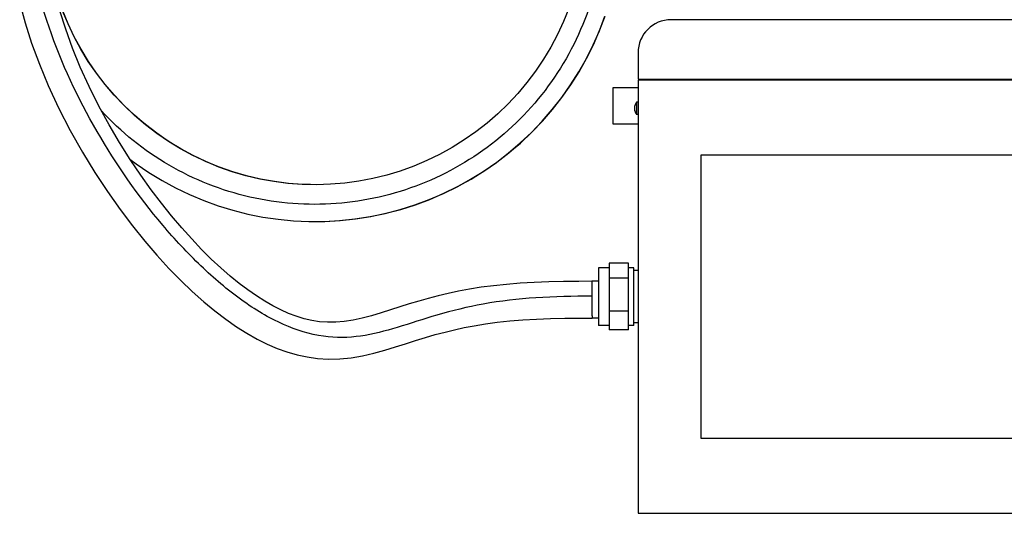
# Model space of a CAD drawing. Header units: millimetres. Extents: x 284 to 2182, y 1212 to 2197.
# Tile 1 of 8: x 295 to 1233, y 1212 to 1682. Entities that reach past the tile are written whole.
import ezdxf

# ---------------------------------------------------------------- set-up
doc = ezdxf.new("R2010")
doc.units = ezdxf.units.MM
doc.header["$LTSCALE"] = 221.156242
for name, color, linetype in [('00_COMPONENTS_13', 7, 'CONTINUOUS'), ('00_COMPONENTS_16', 7, 'CONTINUOUS'), ('00_COMPONENTS_3', 7, 'CONTINUOUS'), ('00_COMPONENTS_5', 7, 'CONTINUOUS'), ('00_COMPONENTS_6', 7, 'CONTINUOUS')]:
    doc.layers.add(name, color=color, linetype=linetype)

msp = doc.modelspace()

# ---------------------------------------------------------------- linework, layer by layer
at = {"layer": '00_COMPONENTS_13', "color": 7, "linetype": 'Continuous'}
for p, q in [((564.45, 1525.42), (550.93, 1526.42)), ((571.89, 1525.27), (564.06, 1525.44)), ((570.2, 1525.31), (564.45, 1525.42)), ((585.57, 1490.29), (600.2, 1491.11)), ((570.65, 1490.21), (570.91, 1490.2)), ((570.91, 1490.2), (585.57, 1490.29)), ((846.3, 1433.22), (839.83, 1433.19)), ((846.3, 1398.22), (840, 1398.19))]:
    msp.add_line(p, q, dxfattribs=at)
for points in [[(294.87, 1697.99), (300.01, 1679.29), (306.24, 1659.9), (313.59, 1639.97), (322.08, 1619.58), (331.92, 1598.37), (342.98, 1576.84), (354.54, 1556.28), (366.34, 1536.97), (378.45, 1518.61), (390.53, 1501.53), (402.34, 1485.91), (413.96, 1471.5), (425.49, 1458.06), (436.94, 1445.54), (448.2, 1434), (459.28, 1423.4), (470.14, 1413.72), (480.76, 1404.96), (491.17, 1397.02), (501.34, 1389.94), (511.23, 1383.69), (521, 1378.17), (530.56, 1373.41), (539.95, 1369.38), (549.44, 1365.96), (559.03, 1363.2), (568.67, 1361.15), (578.63, 1359.79), (589.06, 1359.18), (599.75, 1359.42), (610.44, 1360.48), (621.29, 1362.31), (632.24, 1364.82), (642.76, 1367.71), (652.69, 1370.71), (662.35, 1373.77), (671.87, 1376.79), (681.28, 1379.69), (690.62, 1382.41), (699.96, 1384.92), (709.06, 1387.14), (718.08, 1389.11), (727.76, 1390.96), (738.38, 1392.69), (749.68, 1394.2), (761.56, 1395.45), (774.04, 1396.45), (787.05, 1397.18), (800.38, 1397.66), (813.94, 1397.96), (827.8, 1398.12), (840, 1398.19)], [(839.83, 1433.19), (827.28, 1433.11), (812.84, 1432.94), (798.72, 1432.63), (784.95, 1432.12), (771.56, 1431.36), (758.64, 1430.33), (746.26, 1429.03), (734.44, 1427.48), (723.21, 1425.69), (712.77, 1423.74), (702.98, 1421.66), (693.4, 1419.37), (684.03, 1416.91), (674.96, 1414.33), (665.94, 1411.61), (656.96, 1408.79), (648.08, 1405.96), (639.18, 1403.17), (630.1, 1400.48), (621.03, 1398.1), (612.35, 1396.23), (604.04, 1394.94), (595.94, 1394.26), (588.1, 1394.21), (580.52, 1394.78), (573.1, 1395.91), (565.7, 1397.63), (558.32, 1399.89), (550.96, 1402.67), (543.49, 1406), (535.93, 1409.88), (528.29, 1414.27), (520.41, 1419.29), (512.27, 1424.95), (503.95, 1431.24), (495.35, 1438.23), (486.48, 1445.97), (477.4, 1454.42), (468.13, 1463.61), (458.72, 1473.5), (449.2, 1484.1), (439.55, 1495.47), (429.85, 1507.54), (420.11, 1520.37), (410.2, 1534.21), (400.08, 1549.22), (389.95, 1565.27), (380.04, 1582.12), (370.33, 1599.95), (361.03, 1618.57), (352.62, 1637.09), (345.19, 1655.26), (338.67, 1673.22), (333.14, 1690.66)], [(817.75, 1693.08), (812.7, 1680.51), (807.01, 1668.21), (800.67, 1656.23), (793.7, 1644.6), (786.14, 1633.36), (777.99, 1622.52), (769.28, 1612.13), (760.04, 1602.21), (750.29, 1592.78), (740.05, 1583.89), (729.36, 1575.55), (718.24, 1567.78), (706.74, 1560.6), (694.86, 1554.04), (682.66, 1548.12), (670.17, 1542.85), (657.41, 1538.24), (644.43, 1534.31), (631.27, 1531.07), (617.95, 1528.53), (604.51, 1526.69), (591, 1525.56), (577.45, 1525.15), (563.89, 1525.45), (550.37, 1526.46), (536.92, 1528.18), (523.58, 1530.61), (510.39, 1533.73), (497.38, 1537.55), (484.59, 1542.05), (472.06, 1547.21), (459.81, 1553.03), (447.88, 1559.48), (436.32, 1566.55), (425.14, 1574.22), (414.39, 1582.46), (404.08, 1591.26), (394.25, 1600.59), (384.92, 1610.42), (376.13, 1620.73), (367.89, 1631.49), (360.23, 1642.66), (353.17, 1654.22), (346.73, 1666.13), (340.92, 1678.37), (335.76, 1690.89)], [(564.06, 1525.44), (550.55, 1526.45), (537.11, 1528.16), (523.77, 1530.58), (510.59, 1533.7), (497.58, 1537.51), (484.79, 1542), (472.26, 1547.16), (460.01, 1552.96), (448.09, 1559.41), (436.52, 1566.47), (425.34, 1574.13), (414.57, 1582.38), (404.25, 1591.17), (394.42, 1600.5), (385.08, 1610.33), (376.28, 1620.64), (368.04, 1631.4), (360.36, 1642.57), (353.29, 1654.14), (346.84, 1666.06), (341.03, 1678.3), (335.86, 1690.83)], [(550.93, 1526.42), (537.47, 1528.12), (524.11, 1530.53), (510.9, 1533.64), (497.87, 1537.44), (485.06, 1541.93), (472.5, 1547.08), (460.23, 1552.89), (448.28, 1559.34), (436.69, 1566.41), (425.49, 1574.08), (414.7, 1582.33), (404.37, 1591.14), (394.52, 1600.47), (385.17, 1610.31), (376.36, 1620.64), (368.11, 1631.4), (360.43, 1642.59), (353.36, 1654.16), (346.9, 1666.09), (341.09, 1678.33), (335.93, 1690.87)], [(399.93, 1549.46), (405.9, 1544.95), (418.02, 1536.71), (430.53, 1529.08), (443.42, 1522.1), (456.64, 1515.77), (470.16, 1510.11), (483.94, 1505.13), (497.96, 1500.84), (512.18, 1497.27), (526.56, 1494.42), (541.06, 1492.28), (555.65, 1490.88), (570.3, 1490.21), (584.96, 1490.27), (599.59, 1491.07), (614.17, 1492.6), (628.66, 1494.86), (643.01, 1497.84), (657.2, 1501.54), (671.18, 1505.95), (684.93, 1511.05), (698.4, 1516.83), (711.57, 1523.28), (724.4, 1530.38), (736.85, 1538.12), (748.9, 1546.47), (760.52, 1555.42), (771.67, 1564.93), (782.34, 1574.99), (792.48, 1585.57), (802.08, 1596.65), (811.11, 1608.19), (819.56, 1620.17), (827.39, 1632.56), (834.59, 1645.32), (841.14, 1658.43), (847.03, 1671.84), (852.24, 1685.53)], [(576.83, 1490.24), (585.11, 1490.27), (599.74, 1491.08), (614.3, 1492.61), (628.78, 1494.87), (643.12, 1497.85), (657.3, 1501.55), (671.27, 1505.95), (685.01, 1511.05), (698.48, 1516.83), (711.64, 1523.28), (724.46, 1530.37), (736.9, 1538.11), (748.95, 1546.45), (760.56, 1555.39), (771.72, 1564.9), (782.38, 1574.96), (792.52, 1585.53), (802.12, 1596.61), (811.15, 1608.15), (819.6, 1620.12), (827.43, 1632.5), (834.64, 1645.26), (841.19, 1658.37), (847.08, 1671.79), (852.29, 1685.48)], [(600.2, 1491.11), (614.77, 1492.66), (629.25, 1494.94), (643.58, 1497.94), (657.75, 1501.66), (671.71, 1506.08), (685.43, 1511.19), (698.88, 1516.98), (712.02, 1523.44), (724.82, 1530.54), (737.25, 1538.28), (749.27, 1546.63), (760.87, 1555.57), (772, 1565.08), (782.64, 1575.14), (792.76, 1585.71), (802.34, 1596.78), (811.35, 1608.31), (819.78, 1620.28), (827.6, 1632.65), (834.79, 1645.4), (841.33, 1658.49), (847.2, 1671.89), (852.4, 1685.57)]]:
    msp.add_lwpolyline(points, dxfattribs=at)
for points, knots in [([(851.91, 1783.6), (852.01, 1756.11), (843.87, 1700.76), (807.76, 1625.3), (750.93, 1563.78), (678.44, 1521.79), (596.73, 1503.1), (513.09, 1509.42), (435.07, 1540.16), (391.32, 1575.3), (372.65, 1595.59)], [0, 0, 0, 0, 0.124851, 0.24968, 0.374563, 0.499536, 0.624544, 0.749602, 0.874769, 1, 1, 1, 1]), ([(839.87, 1419.06), (822.03, 1418.97), (787.36, 1418.4), (737.8, 1412.83), (693.86, 1402.08), (655.74, 1389.35), (620.01, 1379.59), (582.53, 1379.03), (543.48, 1391.38), (504.38, 1415.14), (466.21, 1447.68), (417.89, 1499.8), (365.84, 1574.49), (319.12, 1673.43), (303.16, 1745.54), (301.69, 1781.69)], [0, 0, 0, 0, 0.068923, 0.133864, 0.192187, 0.243286, 0.289225, 0.334754, 0.385903, 0.445189, 0.510471, 0.579068, 0.719374, 0.860208, 1, 1, 1, 1]), ([(839.83, 1433.19), (839.73, 1433.18), (839.95, 1432.59), (839.74, 1431.96), (839.86, 1430.52), (839.82, 1428.79), (839.84, 1426.65), (839.84, 1423.38), (839.86, 1420.81), (839.87, 1419.06)], [0, 0, 0, 0, 0.020313, 0.08033, 0.176415, 0.303708, 0.456375, 0.627681, 1, 1, 1, 1]), ([(839.87, 1419.06), (839.88, 1416.68), (839.89, 1413.12), (839.92, 1408.45), (839.94, 1405.21), (839.97, 1402.44), (839.96, 1400.48), (840, 1399.32), (839.96, 1398.7), (840.05, 1398.44), (839.96, 1398.19), (840, 1398.19)], [0, 0, 0, 0, 0.341616, 0.512688, 0.671251, 0.807468, 0.911974, 0.950037, 0.977737, 0.994447, 1, 1, 1, 1])]:
    msp.add_open_spline(points, degree=3, knots=knots, dxfattribs=at)
at = {"layer": '00_COMPONENTS_16', "color": 7, "linetype": 'Continuous'}
for p, q in [((1552.3, 1682.31), (915.3, 1682.31)), ((883.8, 1650.81), (883.8, 1625.81)), ((883.8, 1625.81), (1583.8, 1625.81))]:
    msp.add_line(p, q, dxfattribs=at)
msp.add_arc((915.3, 1650.81), 31.5, 90, 180, dxfattribs=at)
at = {"layer": '00_COMPONENTS_3', "color": 7, "linetype": 'Continuous'}
for p, q in [((859.9, 1617.59), (859.9, 1583.24)), ((883.8, 1617.59), (859.9, 1617.59)), ((859.9, 1583.24), (883.8, 1583.24))]:
    msp.add_line(p, q, dxfattribs=at)
at = {"layer": '00_COMPONENTS_5', "color": 7, "linetype": 'Continuous'}
for p, q in [((882.5, 1603.91), (882.5, 1591.91)), ((883.8, 1603.91), (882.5, 1603.91)), ((880.69, 1599.84), (880.77, 1600.12)), ((880.83, 1599.84), (880.69, 1599.84)), ((880.69, 1595.97), (880.69, 1595.98)), ((880.79, 1595.63), (880.69, 1595.98)), ((880.83, 1595.98), (880.69, 1595.98)), ((880.77, 1600.12), (880.79, 1600.19)), ((880.88, 1600.19), (880.79, 1600.19)), ((880.88, 1595.63), (880.79, 1595.63)), ((883.8, 1591.91), (882.5, 1591.91)), ((846.3, 1446.16), (846.3, 1391.16)), ((856.3, 1446.16), (846.3, 1446.16)), ((856.3, 1450.35), (856.3, 1386.98)), ((874.7, 1450.35), (856.3, 1450.35)), ((874.7, 1386.98), (874.7, 1450.35)), ((879.7, 1446.16), (874.7, 1446.16)), ((879.7, 1391.16), (879.7, 1446.16)), ((874.7, 1436.33), (856.3, 1436.33)), ((883.8, 1443.66), (879.7, 1443.66)), ((874.7, 1404.65), (856.3, 1404.65)), ((856.3, 1391.16), (846.3, 1391.16)), ((879.7, 1391.16), (874.7, 1391.16)), ((883.8, 1393.66), (879.7, 1393.66)), ((874.7, 1386.98), (856.3, 1386.98))]:
    msp.add_line(p, q, dxfattribs=at)
for centre, radius, start, end in [((890.5, 1597.91), 10, 143.1301, 166.00149), ((883.77, 1598.91), 3.07, 165.9222, 167.76976), ((876.24, 1600.79), 4.69, 345.95075, 348.32942), ((876.21, 1595.02), 4.72, 11.27708, 14.04699), ((890.5, 1597.91), 10, 193.99851, 216.8699)]:
    msp.add_arc(centre, radius, start, end, dxfattribs=at)
for points, knots in [([(880.76, 1598.47), (880.68, 1598.58), (880.69, 1598.99), (880.72, 1599.34), (880.77, 1599.56)], [0, 0, 0, 0, 0.381377, 1, 1, 1, 1]), ([(880.72, 1596.51), (880.7, 1596.68), (880.69, 1596.96), (880.7, 1597.27), (880.77, 1597.35)], [0, 0, 0, 0, 0.628839, 1, 1, 1, 1]), ([(880.79, 1598.45), (880.79, 1598.45), (880.78, 1598.46), (880.77, 1598.47), (880.76, 1598.47)], [0, 0, 0, 0, 0.470735, 1, 1, 1, 1]), ([(880.77, 1597.35), (880.77, 1597.36), (880.78, 1597.36), (880.79, 1597.37), (880.79, 1597.37)], [0, 0, 0, 0, 0.52909, 1, 1, 1, 1]), ([(880.88, 1600.41), (880.86, 1600.41), (880.83, 1600.3), (880.81, 1600.25), (880.79, 1600.19)], [0, 0, 0, 0, 0.295479, 1, 1, 1, 1]), ([(880.81, 1598.43), (880.81, 1598.44), (880.8, 1598.44), (880.79, 1598.45), (880.79, 1598.45)], [0, 0, 0, 0, 0.542514, 1, 1, 1, 1]), ([(880.79, 1597.37), (880.79, 1597.38), (880.8, 1597.38), (880.81, 1597.39), (880.81, 1597.39)], [0, 0, 0, 0, 0.456271, 1, 1, 1, 1]), ([(880.88, 1595.41), (880.86, 1595.41), (880.83, 1595.52), (880.81, 1595.58), (880.79, 1595.63)], [0, 0, 0, 0, 0.295508, 1, 1, 1, 1]), ([(880.81, 1597.39), (880.92, 1597.53), (880.88, 1597.91), (880.92, 1598.29), (880.81, 1598.43)], [0, 0, 0, 0, 0.500873, 1, 1, 1, 1]), ([(880.84, 1595.95), (880.86, 1595.83), (880.87, 1595.67), (880.93, 1595.46), (880.89, 1595.42)], [0, 0, 0, 0, 0.674234, 1, 1, 1, 1]), ([(880.9, 1600.35), (880.9, 1600.36), (880.9, 1600.38), (880.89, 1600.41), (880.88, 1600.41)], [0, 0, 0, 0, 0.701713, 1, 1, 1, 1]), ([(880.89, 1595.42), (880.89, 1595.42), (880.89, 1595.41), (880.89, 1595.41), (880.88, 1595.41)], [0, 0, 0, 0, 0.526507, 1, 1, 1, 1]), ([(880.9, 1600.3), (880.9, 1600.31), (880.9, 1600.32), (880.9, 1600.34), (880.9, 1600.35)], [0, 0, 0, 0, 0.531563, 1, 1, 1, 1]), ([(880.9, 1600.24), (880.9, 1600.25), (880.9, 1600.27), (880.9, 1600.29), (880.9, 1600.3)], [0, 0, 0, 0, 0.522831, 1, 1, 1, 1])]:
    msp.add_open_spline(points, degree=3, knots=knots, dxfattribs=at)
for points in [[(880.79, 1596.17), (880.76, 1596.28), (880.74, 1596.39), (880.72, 1596.51)], [(880.83, 1599.84), (880.86, 1599.97), (880.88, 1600.11), (880.9, 1600.24)]]:
    msp.add_open_spline(points, degree=3, dxfattribs=at)
at = {"layer": '00_COMPONENTS_6', "color": 7, "linetype": 'Continuous'}
for p, q in [((883.8, 1624.81), (883.8, 1212.31)), ((1583.8, 1624.81), (883.8, 1624.81)), ((943.8, 1283.56), (943.8, 1553.56)), ((943.8, 1553.56), (1523.8, 1553.56)), ((1523.8, 1283.56), (943.8, 1283.56)), ((883.8, 1212.31), (1583.8, 1212.31))]:
    msp.add_line(p, q, dxfattribs=at)

doc.saveas('drawing.dxf')
